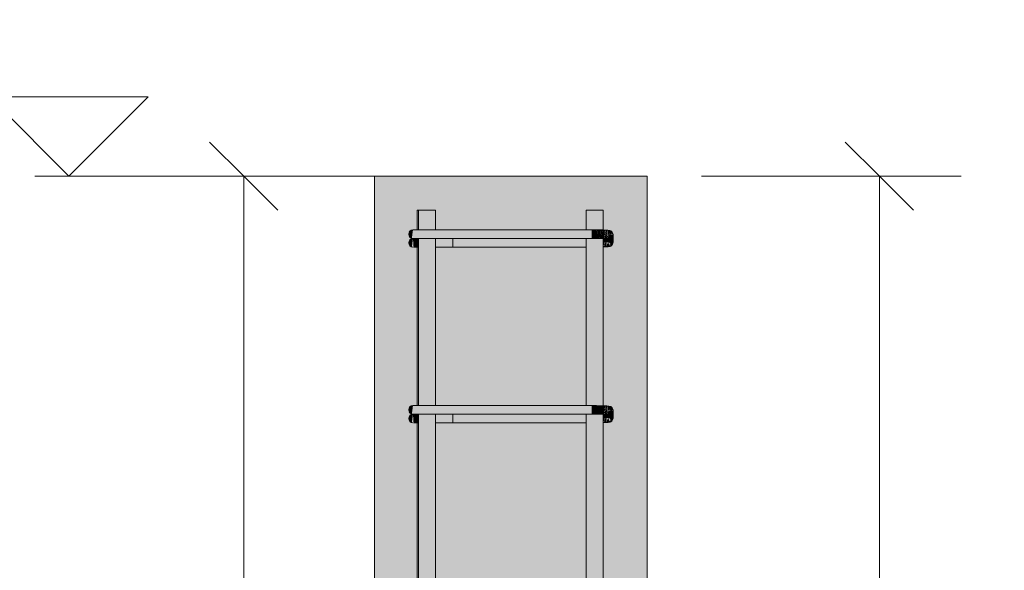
# Model space of a CAD drawing. Header units: centimetres. Extents: x -286 to 6967, y -466 to 803.
# Tile 6 of 73: x 2984 to 3056, y 91 to 131. Entities that reach past the tile are written whole.
import ezdxf

# ---------------------------------------------------------------- set-up
doc = ezdxf.new("R2010")
doc.units = ezdxf.units.CM
for name, color, linetype, lineweight in [('A-ANNO-DIMS', 7, 'Continuous', 9), ('A-ANNO-DIMS-25', 7, 'Continuous', 9), ('G-ANNO-DIMS', 7, 'Continuous', 9), ('S-COLS', 7, 'Continuous', 18), ('S-RBAR', 7, 'Continuous', 18)]:
    doc.layers.add(name, color=color, linetype=linetype, lineweight=lineweight)
doc.styles.add('Arial_4', font='arial.ttf', dxfattribs={"height": 5})
doc.dimstyles.new('0-Dss_Azul-2_0mm__Det__', dxfattribs={"dimscale": 30.48, "dimtxt": 5.101297, "dimasz": 0.164042, "dimexe": 0.19685, "dimexo": 0.131234, "dimgap": 0.04101, "dimtad": 1, "dimrnd": 0.01, "dimdsep": 46, "dimtxsty": 'Arial_4', "dimblk1": 'OBLIQUE', "dimblk2": 'OBLIQUE', "dimsah": 1, "dimcen": 0.09, "dimazin": 0, "dimtfac": 1, "dimtdec": 4, "dimtix": 1, "dimtmove": 0, "dimatfit": 3, "dimfxl": 1, "dimtvp": 1, "dimtolj": 1, "dimtzin": 0, "dimarcsym": 2})

# ---------------------------------------------------------------- blocks, each defined once
blk = doc.blocks.new('DIMBLOCK17-P1_P2_P3_P4')
at = {"layer": 'A-ANNO-DIMS-25', "color": 5, "lineweight": 35, "true_color": 0x0000ff}
for p, q in [((3000.096, 120), (2997.596, 122.5)), ((3000.096, 120), (3002.596, 117.5)), ((3000.096, -30), (2997.596, -27.5)), ((3000.096, -30), (3002.596, -32.5))]:
    blk.add_line(p, q, dxfattribs=at)
at = {"layer": 'A-ANNO-DIMS-25', "color": 5, "true_color": 0x0000ff}
for p, q in [((3000.096, 120), (2994.096, 120)), ((3000.096, 120), (3000.096, -30)), ((3000.096, 120), (3005.703, 120)), ((3000.096, -30), (2994.096, -30)), ((3000.096, -30), (3005.703, -30))]:
    blk.add_line(p, q, dxfattribs=at)
at = {"layer": 'A-ANNO-DIMS-25', "color": 0, "insert": (2992.354, 39.232), "char_height": 5, "width": 13.84414, "attachment_point": 1, "rotation": 90, "line_spacing_factor": 0.941778, "style": 'Arial_4'}
blk.add_mtext('150', dxfattribs=at)
blk = doc.blocks.new('_Oblique')
at = {"color": 0, "linetype": 'ByBlock', "lineweight": -2}
blk.add_line((-0.5, -0.5), (0.5, 0.5), dxfattribs=at)
blk = doc.blocks.new('DIMBLOCK18-P1_P2_P3_P4')
at = {"layer": 'A-ANNO-DIMS-25', "color": 5, "lineweight": 35, "true_color": 0x0000ff}
for p, q in [((3046.744, 120), (3044.244, 122.5)), ((3046.744, 120), (3049.244, 117.5)), ((3046.744, -30), (3044.244, -27.5)), ((3046.744, -30), (3049.244, -32.5))]:
    blk.add_line(p, q, dxfattribs=at)
at = {"layer": 'A-ANNO-DIMS-25', "color": 5, "true_color": 0x0000ff}
for p, q in [((3046.744, 120), (3033.703, 120)), ((3046.744, 120), (3046.744, -30)), ((3046.744, 120), (3052.744, 120)), ((3046.744, -30), (3033.703, -30)), ((3046.744, -30), (3052.744, -30))]:
    blk.add_line(p, q, dxfattribs=at)
at = {"layer": 'A-ANNO-DIMS-25', "color": 0, "char_height": 5, "attachment_point": 1, "rotation": 90, "line_spacing_factor": 0.941778, "style": 'Arial_4'}
for s, insert, width in [('12 N1 c/12', (3049.351, 28.166), 40.40227), ('150', (3039.003, 39.232), 13.84414)]:
    blk.add_mtext(s, dxfattribs=dict(at, insert=insert, width=width))
blk = doc.blocks.new('Elevações de ponto - Elevação de spot 2 - Cabeça do nível-169080-P1_P2_P3_P4')
at = {"layer": 'G-ANNO-DIMS'}
for p, q in [((150.562, 131.467), (119.436, 131.467)), ((162.028, 120), (150.562, 131.467)), ((167.846, 125.817), (156.211, 125.817)), ((162.028, 120), (167.846, 125.817))]:
    blk.add_line(p, q, dxfattribs=at)

msp = doc.modelspace()

# ---------------------------------------------------------------- hatches: boundary and pattern name
at = {"layer": 'S-COLS', "true_color": 0xf0f0f0}
h = msp.add_hatch(color=7, dxfattribs=at)
h.paths.add_polyline_path([(3009.703, -30), (3029.703, -30), (3029.703, 120), (3009.703, 120), (3009.703, -27.562)])
h.paths.add_polyline_path([(3012.518, -26.288), (3012.436, -26.907), (3012.36, -26.876), (3012.245, -26.76), (3012.203, -26.603), (3012.245, -26.445), (3012.36, -26.33), (3012.436, -26.299)])
h.paths.add_polyline_path([(3012.518, -13.404), (3012.436, -14.024), (3012.36, -13.992), (3012.245, -13.877), (3012.203, -13.719), (3012.245, -13.562), (3012.36, -13.447), (3012.436, -13.415)])
h.paths.add_polyline_path([(3012.518, -0.521), (3012.436, -1.14), (3012.36, -1.109), (3012.245, -0.994), (3012.203, -0.836), (3012.245, -0.679), (3012.36, -0.563), (3012.436, -0.532)])
h.paths.add_polyline_path([(3012.518, 12.362), (3012.436, 11.743), (3012.36, 11.775), (3012.245, 11.89), (3012.203, 12.047), (3012.245, 12.205), (3012.36, 12.32), (3012.436, 12.352)])
h.paths.add_polyline_path([(3012.518, 25.246), (3012.436, 24.626), (3012.36, 24.658), (3012.245, 24.773), (3012.203, 24.931), (3012.245, 25.088), (3012.36, 25.204), (3012.436, 25.235)])
h.paths.add_polyline_path([(3012.518, 38.129), (3012.436, 37.51), (3012.36, 37.541), (3012.245, 37.657), (3012.203, 37.814), (3012.245, 37.972), (3012.36, 38.087), (3012.436, 38.118)])
h.paths.add_polyline_path([(3012.518, 51.013), (3012.436, 50.393), (3012.36, 50.425), (3012.245, 50.54), (3012.203, 50.698), (3012.245, 50.855), (3012.36, 50.97), (3012.436, 51.002)])
h.paths.add_polyline_path([(3012.518, 63.896), (3012.436, 63.277), (3012.36, 63.308), (3012.245, 63.423), (3012.203, 63.581), (3012.245, 63.738), (3012.36, 63.854), (3012.436, 63.885)])
h.paths.add_polyline_path([(3012.518, 76.779), (3012.436, 76.16), (3012.36, 76.192), (3012.245, 76.307), (3012.203, 76.464), (3012.245, 76.622), (3012.36, 76.737), (3012.436, 76.769)])
h.paths.add_polyline_path([(3012.518, 89.663), (3012.436, 89.043), (3012.36, 89.075), (3012.245, 89.19), (3012.203, 89.348), (3012.245, 89.505), (3012.36, 89.62), (3012.436, 89.652)])
h.paths.add_polyline_path([(3012.518, 102.546), (3012.436, 101.927), (3012.36, 101.958), (3012.245, 102.074), (3012.203, 102.231), (3012.245, 102.389), (3012.36, 102.504), (3012.436, 102.535)])
h.paths.add_polyline_path([(3012.518, 115.429), (3012.436, 114.81), (3012.36, 114.842), (3012.245, 114.957), (3012.203, 115.114), (3012.245, 115.272), (3012.36, 115.387), (3012.436, 115.419)])
h.paths.add_polyline_path([(3025.933, -27.5), (3025.229, -27.5), (3025.229, -26.918), (3014.176, -26.918), (3014.176, -27.5), (3012.833, -27.5), (3012.833, -26.918), (3012.56, -26.907), (3012.518, -25.891), (3012.518, -25.658), (3012.833, -25.658), (3012.833, -14.034), (3012.56, -14.024), (3012.518, -13.008), (3012.518, -12.774), (3012.833, -12.774), (3012.833, -1.151), (3012.56, -1.14), (3012.518, -0.124), (3012.518, 0.109), (3012.833, 0.109), (3012.833, 11.732), (3012.56, 11.743), (3012.518, 12.677), (3012.518, 12.992), (3012.833, 12.992), (3012.833, 24.616), (3012.56, 24.626), (3012.518, 25.642), (3012.518, 25.876), (3012.833, 25.876), (3012.833, 37.499), (3012.56, 37.51), (3012.518, 38.526), (3012.518, 38.759), (3012.833, 38.759), (3012.833, 50.383), (3012.56, 50.393), (3012.518, 51.409), (3012.518, 51.643), (3012.833, 51.643), (3012.833, 63.266), (3012.561, 63.266), (3012.518, 64.292), (3012.518, 64.526), (3012.833, 64.526), (3012.833, 76.149), (3012.56, 76.16), (3012.518, 77.176), (3012.518, 77.409), (3012.833, 77.409), (3012.833, 89.033), (3012.56, 89.043), (3012.518, 90.059), (3012.518, 90.293), (3012.833, 90.293), (3012.833, 101.916), (3012.56, 101.927), (3012.518, 102.943), (3012.518, 103.176), (3012.833, 103.176), (3012.833, 114.799), (3012.56, 114.81), (3012.518, 115.826), (3012.518, 116.059), (3012.833, 116.059), (3012.833, 117.5), (3014.176, 117.5), (3014.176, 116.059), (3025.229, 116.059), (3025.229, 117.5), (3026.479, 117.5), (3026.479, 116.051), (3026.897, 116.016), (3027.068, 115.971), (3027.172, 115.847), (3027.203, 115.693), (3027.194, 115.074), (3027.116, 114.929), (3026.943, 114.835), (3026.479, 114.805), (3026.479, 103.167), (3026.893, 103.134), (3027.068, 103.088), (3027.172, 102.964), (3027.203, 102.746), (3027.194, 102.191), (3027.116, 102.046), (3026.943, 101.951), (3026.479, 101.922), (3026.479, 90.284), (3026.893, 90.25), (3027.068, 90.204), (3027.172, 90.081), (3027.203, 89.927), (3027.194, 89.307), (3027.116, 89.163), (3026.943, 89.068), (3026.479, 89.038), (3026.479, 77.401), (3026.897, 77.366), (3027.068, 77.321), (3027.172, 77.197), (3027.203, 77.043), (3027.194, 76.424), (3027.116, 76.279), (3026.943, 76.185), (3026.479, 76.155), (3026.479, 64.517), (3026.897, 64.483), (3027.068, 64.437), (3027.172, 64.314), (3027.203, 64.16), (3027.189, 63.527), (3027.116, 63.396), (3026.943, 63.301), (3026.479, 63.271), (3026.479, 51.634), (3026.897, 51.599), (3027.068, 51.554), (3027.172, 51.431), (3027.203, 51.276), (3027.194, 50.657), (3027.116, 50.512), (3026.943, 50.418), (3026.479, 50.388), (3026.479, 38.751), (3026.893, 38.717), (3027.068, 38.671), (3027.172, 38.547), (3027.203, 38.393), (3027.194, 37.774), (3027.116, 37.629), (3026.943, 37.534), (3026.479, 37.505), (3026.479, 25.867), (3026.893, 25.833), (3027.068, 25.787), (3027.172, 25.664), (3027.203, 25.51), (3027.194, 24.89), (3027.116, 24.746), (3026.943, 24.651), (3026.479, 24.621), (3026.479, 12.984), (3026.893, 12.95), (3027.068, 12.904), (3027.172, 12.78), (3027.203, 12.626), (3027.194, 12.007), (3027.116, 11.862), (3026.943, 11.768), (3026.479, 11.738), (3026.479, 0.1), (3026.897, 0.066), (3027.068, 0.02), (3027.172, -0.103), (3027.203, -0.257), (3027.194, -0.876), (3027.116, -1.021), (3026.943, -1.116), (3026.479, -1.145), (3026.479, -12.783), (3026.897, -12.817), (3027.068, -12.863), (3027.172, -12.986), (3027.203, -13.141), (3027.194, -13.76), (3027.116, -13.905), (3026.943, -13.999), (3026.479, -14.029), (3026.479, -25.666), (3026.897, -25.701), (3027.068, -25.746), (3027.172, -25.87), (3027.203, -26.024), (3027.194, -26.643), (3027.116, -26.788), (3026.943, -26.883), (3026.479, -26.912), (3026.479, -27.5)])
h.paths.add_polyline_path([(3012.436, -26.277), (3012.36, -26.246), (3012.245, -26.13), (3012.203, -25.973), (3012.245, -25.815), (3012.36, -25.7), (3012.518, -25.658), (3012.436, -26.276)])
h.paths.add_polyline_path([(3025.229, -25.658), (3025.229, -14.034), (3014.176, -14.034), (3014.176, -25.658), (3024.005, -25.658)])
h.paths.add_polyline_path([(3012.436, -13.394), (3012.36, -13.362), (3012.245, -13.247), (3012.203, -13.089), (3012.245, -12.932), (3012.36, -12.817), (3012.518, -12.774), (3012.436, -13.393)])
h.paths.add_polyline_path([(3021.186, -12.774), (3025.229, -12.774), (3025.229, -1.151), (3014.176, -1.151), (3014.176, -12.774), (3020.149, -12.774)])
h.paths.add_polyline_path([(3012.436, -0.51), (3012.36, -0.479), (3012.245, -0.364), (3012.203, -0.206), (3012.245, -0.049), (3012.36, 0.067), (3012.518, 0.109), (3012.436, -0.51)])
h.paths.add_polyline_path([(3017.219, 0.109), (3025.229, 0.109), (3025.229, 11.732), (3014.176, 11.732), (3014.176, 0.109), (3014.669, 0.109)])
h.paths.add_polyline_path([(3012.436, 12.373), (3012.36, 12.405), (3012.245, 12.52), (3012.203, 12.677), (3012.245, 12.835), (3012.36, 12.95), (3012.518, 12.992), (3012.436, 12.374)])
h.paths.add_polyline_path([(3014.176, 12.992), (3025.229, 12.992), (3025.229, 24.616), (3014.176, 24.616), (3014.176, 23.043)])
h.paths.add_polyline_path([(3012.436, 25.256), (3012.36, 25.288), (3012.245, 25.403), (3012.203, 25.561), (3012.245, 25.718), (3012.36, 25.834), (3012.518, 25.876), (3012.436, 25.257)])
h.paths.add_polyline_path([(3017.219, 25.876), (3025.229, 25.876), (3025.229, 37.499), (3014.176, 37.499), (3014.176, 25.876), (3014.669, 25.876)])
h.paths.add_polyline_path([(3012.436, 38.14), (3012.36, 38.171), (3012.245, 38.287), (3012.203, 38.444), (3012.245, 38.602), (3012.36, 38.717), (3012.518, 38.759), (3012.436, 38.141)])
h.paths.add_polyline_path([(3014.26, 38.759), (3025.229, 38.759), (3025.229, 50.383), (3014.176, 50.383), (3014.176, 38.759)])
h.paths.add_polyline_path([(3012.436, 51.023), (3012.36, 51.055), (3012.245, 51.17), (3012.203, 51.328), (3012.245, 51.485), (3012.36, 51.6), (3012.518, 51.643), (3012.436, 51.024)])
h.paths.add_polyline_path([(3025.229, 51.643), (3025.229, 63.266), (3014.176, 63.266), (3014.176, 51.643), (3024.005, 51.643)])
h.paths.add_polyline_path([(3012.436, 63.907), (3012.36, 63.938), (3012.245, 64.053), (3012.203, 64.211), (3012.245, 64.368), (3012.36, 64.484), (3012.518, 64.526), (3012.436, 63.907)])
h.paths.add_polyline_path([(3014.669, 64.526), (3025.229, 64.526), (3025.229, 76.149), (3014.176, 76.149), (3014.176, 64.526), (3014.26, 64.526)])
h.paths.add_polyline_path([(3012.436, 76.79), (3012.36, 76.822), (3012.245, 76.937), (3012.203, 77.094), (3012.245, 77.252), (3012.36, 77.367), (3012.518, 77.409), (3012.436, 76.791)])
h.paths.add_polyline_path([(3020.149, 77.409), (3025.229, 77.409), (3025.229, 89.033), (3014.176, 89.033), (3014.176, 77.409), (3017.219, 77.409)])
h.paths.add_polyline_path([(3012.436, 89.673), (3012.36, 89.705), (3012.245, 89.82), (3012.203, 89.978), (3012.245, 90.135), (3012.36, 90.25), (3012.518, 90.293), (3012.436, 89.674)])
h.paths.add_polyline_path([(3024.751, 90.293), (3025.229, 90.293), (3025.229, 101.916), (3014.176, 101.916), (3014.176, 90.293), (3024.005, 90.293)])
h.paths.add_polyline_path([(3012.436, 102.557), (3012.36, 102.588), (3012.245, 102.704), (3012.203, 102.861), (3012.245, 103.019), (3012.36, 103.134), (3012.518, 103.176), (3012.436, 102.558)])
h.paths.add_polyline_path([(3024.005, 103.176), (3025.229, 103.176), (3025.229, 114.799), (3014.176, 114.799), (3014.176, 103.176), (3020.149, 103.176)])
h.paths.add_polyline_path([(3012.436, 115.44), (3012.36, 115.472), (3012.245, 115.587), (3012.203, 115.744), (3012.245, 115.902), (3012.36, 116.017), (3012.518, 116.059), (3012.436, 115.441)])
at = {"layer": 'S-RBAR', "true_color": 0x400040}
h = msp.add_hatch(color=208, dxfattribs=at)
h.paths.add_polyline_path([(3012.926, -27.5), (3012.926, -26.918), (3012.833, -26.918), (3012.833, -27.5), (3012.887, -27.5)])
h.paths.add_polyline_path([(3012.833, -25.658), (3012.926, -25.658), (3012.926, -14.034), (3012.833, -14.034), (3012.833, -17.441)])
h.paths.add_polyline_path([(3012.833, -12.774), (3012.926, -12.774), (3012.926, -1.151), (3012.833, -1.151), (3012.833, -7.32)])
h.paths.add_polyline_path([(3012.833, 0.109), (3012.926, 0.109), (3012.926, 11.732), (3012.833, 11.732), (3012.833, 2.801)])
h.paths.add_polyline_path([(3012.926, 12.992), (3012.926, 24.616), (3012.833, 24.616), (3012.833, 12.992), (3012.887, 12.992)])
h.paths.add_polyline_path([(3012.887, 25.876), (3012.926, 25.876), (3012.926, 37.499), (3012.833, 37.499), (3012.833, 25.876)])
h.paths.add_polyline_path([(3012.833, 38.759), (3012.926, 38.759), (3012.926, 50.383), (3012.833, 50.383), (3012.833, 43.285)])
h.paths.add_polyline_path([(3012.887, 51.643), (3012.926, 51.643), (3012.926, 63.266), (3012.833, 63.266), (3012.833, 51.643)])
h.paths.add_polyline_path([(3012.887, 64.526), (3012.926, 64.526), (3012.926, 76.149), (3012.833, 76.149), (3012.833, 64.526)])
h.paths.add_polyline_path([(3012.926, 77.409), (3012.926, 89.033), (3012.833, 89.033), (3012.833, 77.409), (3012.887, 77.409)])
h.paths.add_polyline_path([(3012.926, 90.293), (3012.926, 101.916), (3012.833, 101.916), (3012.833, 90.293), (3012.887, 90.293)])
h.paths.add_polyline_path([(3012.926, 103.176), (3012.926, 114.799), (3012.833, 114.799), (3012.833, 103.176), (3012.887, 103.176)])
h.paths.add_polyline_path([(3012.887, 116.059), (3012.926, 116.059), (3012.926, 117.5), (3012.833, 117.5), (3012.833, 116.059)])
h = msp.add_hatch(color=208, dxfattribs=at)
h.paths.add_polyline_path([(3014.176, -27.5), (3014.176, -26.288), (3012.926, -26.288), (3012.926, -27.5), (3013.778, -27.5)])
h.paths.add_polyline_path([(3013.778, -25.658), (3014.176, -25.658), (3014.176, -13.404), (3012.926, -13.404), (3012.926, -25.658), (3013.295, -25.658)])
h.paths.add_polyline_path([(3013.778, -12.774), (3014.176, -12.774), (3014.176, -0.521), (3012.926, -0.521), (3012.926, -12.774), (3013.295, -12.774)])
h.paths.add_polyline_path([(3014.176, 0.109), (3014.176, 12.362), (3012.926, 12.362), (3012.926, 0.109), (3013.778, 0.109)])
h.paths.add_polyline_path([(3013.778, 12.992), (3014.176, 12.992), (3014.176, 25.246), (3012.926, 25.246), (3012.926, 12.992), (3013.295, 12.992)])
h.paths.add_polyline_path([(3013.295, 25.876), (3014.176, 25.876), (3014.176, 38.129), (3012.926, 38.129), (3012.926, 25.876)])
h.paths.add_polyline_path([(3012.926, 38.759), (3014.176, 38.759), (3014.176, 51.013), (3012.926, 51.013), (3012.926, 43.285)])
h.paths.add_polyline_path([(3013.778, 51.643), (3014.176, 51.643), (3014.176, 63.896), (3012.926, 63.896), (3012.926, 51.643), (3013.295, 51.643)])
h.paths.add_polyline_path([(3013.295, 64.526), (3014.176, 64.526), (3014.176, 76.779), (3012.926, 76.779), (3012.926, 64.526)])
h.paths.add_polyline_path([(3013.295, 77.409), (3014.176, 77.409), (3014.176, 89.663), (3012.926, 89.663), (3012.926, 77.409)])
h.paths.add_polyline_path([(3013.295, 90.293), (3014.176, 90.293), (3014.176, 102.546), (3012.926, 102.546), (3012.926, 90.293)])
h.paths.add_polyline_path([(3014.176, 103.176), (3014.176, 115.429), (3012.926, 115.429), (3012.926, 103.176), (3013.778, 103.176)])
h.paths.add_polyline_path([(3013.295, 116.059), (3014.176, 116.059), (3014.176, 117.5), (3012.926, 117.5), (3012.926, 116.059)])
h = msp.add_hatch(color=208, dxfattribs=at)
h.paths.add_polyline_path([(3026.42, -27.5), (3026.479, -27.5), (3026.479, -26.297), (3025.229, -26.288), (3025.229, -27.5), (3025.933, -27.5)])
h.paths.add_polyline_path([(3026.479, -25.666), (3026.479, -13.413), (3025.229, -13.405), (3025.229, -25.658), (3026.434, -25.665)])
h.paths.add_polyline_path([(3026.479, -12.783), (3026.479, -0.53), (3025.229, -0.521), (3025.229, -12.774), (3026.434, -12.782)])
h.paths.add_polyline_path([(3026.479, 0.1), (3026.479, 12.354), (3025.229, 12.362), (3025.229, 0.109), (3026.434, 0.102)])
h.paths.add_polyline_path([(3026.479, 12.984), (3026.479, 25.237), (3025.229, 25.245), (3025.229, 12.992), (3026.434, 12.985)])
h.paths.add_polyline_path([(3026.479, 25.867), (3026.479, 38.12), (3025.229, 38.129), (3025.229, 25.876), (3026.434, 25.868)])
h.paths.add_polyline_path([(3026.479, 38.751), (3026.479, 51.004), (3025.229, 51.012), (3025.229, 38.759), (3026.434, 38.752)])
h.paths.add_polyline_path([(3026.479, 51.634), (3026.479, 63.887), (3025.229, 63.896), (3025.229, 51.643), (3026.434, 51.635)])
h.paths.add_polyline_path([(3026.479, 64.517), (3026.479, 76.77), (3025.229, 76.779), (3025.229, 64.526), (3026.434, 64.518)])
h.paths.add_polyline_path([(3026.479, 77.401), (3026.479, 89.654), (3025.229, 89.662), (3025.229, 77.409), (3026.434, 77.402)])
h.paths.add_polyline_path([(3026.479, 90.284), (3026.479, 102.537), (3025.229, 102.546), (3025.229, 90.293), (3026.434, 90.285)])
h.paths.add_polyline_path([(3026.479, 103.167), (3026.479, 115.421), (3025.229, 115.429), (3025.229, 103.176), (3026.434, 103.169)])
h.paths.add_polyline_path([(3026.479, 116.051), (3026.479, 117.5), (3025.229, 117.5), (3025.229, 116.059), (3026.434, 116.052)])
at = {"layer": 'S-RBAR', "true_color": 0x00ff00}
for points in [[(3012.436, 115.44), (3012.518, 116.059), (3012.36, 116.017), (3012.245, 115.902), (3012.203, 115.744), (3012.245, 115.587), (3012.36, 115.472)], [(3012.614, 115.429), (3013.778, 115.429), (3013.778, 116.059), (3012.518, 116.059), (3012.518, 115.429)], [(3013.778, 115.429), (3025.628, 115.429), (3025.628, 116.059), (3013.778, 116.059)], [(3025.811, 115.429), (3025.628, 116.059), (3025.628, 115.429)], [(3025.811, 115.429), (3025.811, 116.059), (3025.628, 116.059)], [(3025.991, 115.428), (3025.814, 116.059), (3025.811, 115.429), (3025.933, 115.428)], [(3025.991, 115.428), (3025.996, 116.058), (3025.814, 116.059), (3025.933, 115.633)], [(3026.217, 115.426), (3025.996, 116.03), (3025.991, 115.428)], [(3026.217, 115.426), (3026.226, 116.056), (3026.006, 116.03)], [(3026.42, 115.422), (3026.226, 116.03), (3026.217, 115.426), (3026.415, 115.422)], [(3026.42, 115.422), (3026.434, 116.052), (3026.234, 116.03), (3026.415, 115.438)], [(3026.592, 115.418), (3026.433, 116.03), (3026.42, 115.422)], [(3026.592, 115.418), (3026.523, 116.05), (3026.439, 116.03)], [(3026.724, 115.413), (3026.525, 116.03), (3026.612, 115.417), (3026.683, 115.414)], [(3026.724, 115.413), (3026.592, 116.048), (3026.529, 116.03), (3026.722, 115.418)], [(3027.203, 115.147), (3027.202, 115.712), (3026.875, 115.693), (3026.82, 115.53), (3026.78, 115.409), (3026.573, 115.397), (3026.573, 115.147)], [(3026.807, 115.407), (3026.615, 116.03), (3026.724, 115.413)], [(3026.807, 115.407), (3026.683, 116.045), (3026.617, 116.03), (3026.805, 115.413)], [(3026.823, 115.406), (3026.754, 116.042), (3026.686, 116.03), (3026.821, 115.413)], [(3026.815, 115.481), (3026.807, 116.033), (3026.755, 116.03), (3026.809, 115.535)], [(3026.815, 115.499), (3026.893, 116.017), (3026.824, 116.029), (3026.816, 115.538)], [(3026.824, 115.558), (3026.963, 116.005), (3026.893, 116.017)], [(3026.852, 115.65), (3027.033, 115.992), (3026.963, 116.005), (3026.893, 115.781)], [(3026.883, 115.708), (3027.068, 115.971), (3027.033, 115.992), (3026.893, 115.727)], [(3026.885, 115.711), (3027.144, 115.895), (3027.068, 115.971), (3026.893, 115.723)], [(3026.886, 115.712), (3027.172, 115.847), (3027.144, 115.895), (3026.893, 115.717)], [(3026.887, 115.712), (3027.202, 115.731), (3027.172, 115.847), (3026.893, 115.715)], [(3012.436, 114.81), (3012.518, 115.429), (3012.36, 115.387), (3012.245, 115.272), (3012.203, 115.114), (3012.245, 114.957), (3012.36, 114.842)], [(3012.561, 114.799), (3012.887, 114.799), (3012.887, 115.429), (3012.518, 115.429), (3012.56, 114.81)], [(3025.229, 114.799), (3025.229, 115.429), (3015.437, 115.429), (3015.437, 114.799), (3024.005, 114.799)], [(3026.479, 114.808), (3026.527, 114.809), (3026.499, 115.397), (3026.479, 115.326)], [(3026.527, 114.809), (3026.573, 115.147), (3026.573, 115.418), (3026.511, 115.397), (3026.518, 115.147)], [(3026.527, 114.809), (3026.631, 114.816), (3026.631, 115.147), (3026.599, 115.147), (3026.573, 115.023)], [(3026.631, 114.816), (3026.735, 114.822), (3026.735, 115.147), (3026.705, 115.147), (3026.656, 114.929)], [(3026.631, 114.816), (3026.705, 115.147), (3026.648, 115.147), (3026.637, 114.929)], [(3026.735, 114.822), (3026.838, 114.847), (3026.802, 115.147), (3026.777, 115.147), (3026.739, 114.858)], [(3026.839, 114.828), (3026.94, 114.847), (3026.871, 115.147), (3026.829, 115.147), (3026.839, 114.835)], [(3027.116, 114.929), (3027.172, 115.012), (3026.886, 115.147), (3027.029, 115.012)], [(3027.194, 115.074), (3027.203, 115.147), (3026.887, 115.147)], [(3027.172, 115.012), (3027.194, 115.074), (3026.887, 115.147), (3027.04, 115.074)], [(3026.943, 114.835), (3026.982, 114.867), (3026.902, 115.012), (3026.94, 114.847)], [(3027.033, 114.867), (3027.116, 114.929), (3026.924, 115.074), (3027, 114.929)], [(3026.988, 114.847), (3027.033, 114.867), (3026.931, 115.012), (3026.982, 114.867)], [(3012.436, 102.557), (3012.518, 103.176), (3012.36, 103.134), (3012.245, 103.019), (3012.203, 102.861), (3012.245, 102.704), (3012.36, 102.588)], [(3012.614, 102.546), (3013.778, 102.546), (3013.778, 103.176), (3012.518, 103.176), (3012.518, 102.546)], [(3013.778, 102.546), (3025.628, 102.546), (3025.628, 103.176), (3013.778, 103.176)], [(3025.811, 102.546), (3025.628, 103.176), (3025.628, 102.546)], [(3025.811, 102.546), (3025.811, 103.176), (3025.628, 103.176)], [(3025.991, 102.545), (3025.814, 103.176), (3025.811, 102.546), (3025.933, 102.545)], [(3025.991, 102.545), (3025.996, 103.175), (3025.814, 103.176), (3025.934, 102.746)], [(3026.217, 102.542), (3025.996, 103.175), (3025.991, 102.545)], [(3026.217, 102.542), (3026.226, 103.172), (3025.996, 103.175), (3026.146, 102.746)], [(3026.42, 102.539), (3026.226, 103.172), (3026.217, 102.542), (3026.415, 102.539)], [(3026.42, 102.539), (3026.434, 103.169), (3026.226, 103.172), (3026.415, 102.555)], [(3026.592, 102.534), (3026.434, 103.169), (3026.42, 102.539)], [(3026.592, 102.534), (3026.523, 103.166), (3026.434, 103.169), (3026.539, 102.746)], [(3026.724, 102.529), (3026.523, 103.166), (3026.612, 102.534), (3026.683, 102.531)], [(3026.724, 102.529), (3026.592, 103.165), (3026.523, 103.166), (3026.655, 102.746)], [(3027.203, 102.264), (3027.202, 102.829), (3026.875, 102.81), (3026.82, 102.646), (3026.78, 102.526), (3026.573, 102.524), (3026.573, 102.264), (3026.897, 102.264)], [(3026.807, 102.524), (3026.612, 103.164), (3026.724, 102.529)], [(3026.807, 102.524), (3026.683, 103.161), (3026.612, 103.164), (3026.739, 102.746)], [(3026.823, 102.523), (3026.754, 103.159), (3026.683, 103.161), (3026.822, 102.524)], [(3026.815, 102.597), (3026.807, 103.149), (3026.754, 103.159), (3026.809, 102.652)], [(3026.815, 102.616), (3026.893, 103.134), (3026.824, 103.146), (3026.816, 102.654)], [(3026.824, 102.674), (3026.963, 103.121), (3026.893, 103.134), (3026.835, 102.746)], [(3026.852, 102.766), (3027.033, 103.109), (3026.963, 103.121), (3026.893, 102.898)], [(3026.883, 102.825), (3027.068, 103.088), (3027.033, 103.109), (3026.893, 102.844)], [(3026.885, 102.828), (3027.144, 103.012), (3027.068, 103.088), (3026.893, 102.839)], [(3026.886, 102.828), (3027.172, 102.964), (3027.144, 103.012), (3026.893, 102.833)], [(3026.887, 102.829), (3027.202, 102.847), (3027.172, 102.964), (3026.893, 102.832)], [(3012.436, 101.927), (3012.518, 102.546), (3012.36, 102.504), (3012.245, 102.389), (3012.203, 102.231), (3012.245, 102.074), (3012.36, 101.958)], [(3012.561, 101.916), (3012.887, 101.916), (3012.887, 102.546), (3012.518, 102.546), (3012.56, 101.927)], [(3025.229, 101.916), (3025.229, 102.546), (3015.437, 102.546), (3015.437, 101.916), (3024.005, 101.916)], [(3026.479, 101.925), (3026.527, 101.926), (3026.504, 102.534), (3026.479, 102.43), (3026.479, 102.113)], [(3026.527, 101.926), (3026.573, 102.264), (3026.573, 102.535), (3026.511, 102.529), (3026.522, 102.113)], [(3026.527, 101.926), (3026.631, 101.932), (3026.631, 102.264), (3026.599, 102.264), (3026.528, 101.932)], [(3026.631, 101.932), (3026.735, 101.939), (3026.735, 102.264), (3026.705, 102.264), (3026.632, 101.939)], [(3026.631, 101.932), (3026.705, 102.264), (3026.648, 102.264), (3026.64, 102.113)], [(3026.735, 101.939), (3026.839, 101.945), (3026.802, 102.264), (3026.777, 102.264), (3026.758, 102.113)], [(3026.839, 101.945), (3026.94, 101.964), (3026.871, 102.264), (3026.829, 102.264), (3026.834, 102.113)], [(3027.194, 102.191), (3027.203, 102.264), (3026.897, 102.261)], [(3027.172, 102.128), (3027.194, 102.191), (3026.897, 102.259), (3027.04, 102.191)], [(3027.116, 102.046), (3027.172, 102.128), (3026.897, 102.253), (3027.029, 102.128)], [(3026.943, 101.951), (3026.982, 101.983), (3026.902, 102.128), (3026.94, 101.964)], [(3027.033, 101.983), (3027.116, 102.046), (3026.924, 102.191), (3027, 102.046)], [(3026.988, 101.964), (3027.033, 101.983), (3026.931, 102.128), (3026.982, 101.983)]]:
    msp.add_hatch(color=3, dxfattribs=at).paths.add_polyline_path(points)
h = msp.add_hatch(color=3, dxfattribs=at)
h.paths.add_polyline_path([(3012.887, 114.799), (3012.926, 114.799), (3012.926, 115.429), (3012.887, 115.429)])
h.paths.add_polyline_path([(3015.437, 114.799), (3015.437, 115.429), (3014.176, 115.429), (3014.176, 114.799)])
h = msp.add_hatch(color=3, dxfattribs=at)
h.paths.add_polyline_path([(3012.887, 101.916), (3012.926, 101.916), (3012.926, 102.546), (3012.887, 102.546)])
h.paths.add_polyline_path([(3015.437, 101.916), (3015.437, 102.546), (3014.176, 102.546), (3014.176, 101.916)])

# ---------------------------------------------------------------- linework, layer by layer
at = {"layer": 'G-ANNO-DIMS', "lineweight": 18}
for p, q in [((2984.769, 120), (2987.276, 120)), ((3009.703, 120), (2984.769, 120))]:
    msp.add_line(p, q, dxfattribs=at)
at = {"layer": 'S-COLS'}
for p, q in [((3009.703, 120), (3009.703, 0)), ((3029.703, 120), (3009.703, 120)), ((3029.703, 120), (3029.703, 0))]:
    msp.add_line(p, q, dxfattribs=at)
at = {"layer": 'S-RBAR', "color": 208, "true_color": 0x400040}
for p, q in [((3012.926, 117.5), (3012.833, 117.5)), ((3012.833, 116.059), (3012.833, 117.5)), ((3014.176, 117.5), (3012.926, 117.5)), ((3012.926, 116.059), (3012.926, 117.5)), ((3014.176, 116.059), (3014.176, 117.5)), ((3026.479, 117.5), (3025.229, 117.5)), ((3025.229, 116.059), (3025.229, 117.5)), ((3026.479, 116.051), (3026.479, 117.5)), ((3012.926, 103.176), (3012.926, 115.429)), ((3014.176, 103.176), (3014.176, 115.429)), ((3025.229, 103.176), (3025.229, 115.429)), ((3026.479, 103.167), (3026.479, 115.397)), ((3012.833, 103.176), (3012.833, 114.799)), ((3012.833, 90.293), (3012.833, 101.916)), ((3012.926, 90.293), (3012.926, 102.546)), ((3014.176, 90.293), (3014.176, 102.546)), ((3025.229, 90.293), (3025.229, 102.546)), ((3026.479, 90.284), (3026.479, 102.537))]:
    msp.add_line(p, q, dxfattribs=at)
at = {"layer": 'S-RBAR', "color": 3, "true_color": 0x00ff00}
for p, q in [((3013.778, 116.059), (3012.518, 116.059)), ((3013.778, 116.059), (3025.628, 116.059)), ((3025.628, 116.059), (3025.814, 116.059)), ((3025.814, 116.059), (3025.996, 116.058)), ((3025.996, 116.058), (3026.226, 116.056)), ((3026.226, 116.056), (3026.434, 116.052)), ((3026.434, 116.052), (3026.523, 116.05)), ((3026.523, 116.05), (3026.612, 116.047)), ((3026.612, 116.047), (3026.683, 116.045)), ((3026.683, 116.045), (3026.754, 116.042)), ((3026.754, 116.042), (3026.824, 116.029)), ((3026.824, 116.029), (3026.893, 116.017)), ((3026.893, 116.017), (3026.963, 116.005)), ((3026.963, 116.005), (3027.033, 115.992)), ((3027.033, 115.992), (3027.068, 115.971)), ((3027.068, 115.971), (3027.144, 115.895)), ((3027.144, 115.895), (3027.172, 115.847)), ((3027.172, 115.847), (3027.202, 115.731)), ((3027.202, 115.731), (3027.203, 115.712)), ((3027.203, 115.712), (3027.203, 115.147)), ((3013.778, 115.429), (3012.518, 115.429)), ((3013.778, 115.429), (3025.628, 115.429)), ((3015.437, 114.799), (3015.437, 115.429)), ((3025.628, 115.429), (3025.811, 115.429)), ((3025.811, 115.429), (3025.991, 115.428)), ((3025.991, 115.428), (3026.217, 115.426)), ((3026.217, 115.426), (3026.42, 115.422)), ((3026.42, 115.422), (3026.592, 115.418)), ((3026.573, 115.397), (3026.573, 115.147)), ((3026.592, 115.418), (3026.724, 115.413)), ((3026.724, 115.413), (3026.807, 115.407)), ((3026.807, 115.407), (3026.823, 115.406)), ((3027.116, 114.929), (3027.033, 114.867)), ((3027.172, 115.012), (3027.116, 114.929)), ((3027.194, 115.074), (3027.172, 115.012)), ((3027.203, 115.147), (3027.194, 115.074)), ((3012.887, 114.799), (3012.561, 114.799)), ((3012.887, 114.799), (3012.926, 114.799)), ((3014.176, 114.799), (3015.437, 114.799)), ((3025.229, 114.799), (3015.437, 114.799)), ((3026.527, 114.809), (3026.479, 114.808)), ((3026.631, 114.816), (3026.527, 114.809)), ((3026.735, 114.822), (3026.631, 114.816)), ((3026.839, 114.828), (3026.735, 114.822)), ((3026.943, 114.835), (3026.839, 114.828)), ((3026.988, 114.847), (3026.943, 114.835)), ((3027.033, 114.867), (3026.988, 114.847)), ((3013.778, 103.176), (3012.518, 103.176)), ((3013.778, 103.176), (3025.628, 103.176)), ((3025.628, 103.176), (3025.814, 103.176)), ((3025.814, 103.176), (3025.996, 103.175)), ((3025.996, 103.175), (3026.226, 103.172)), ((3026.226, 103.172), (3026.434, 103.169)), ((3026.434, 103.169), (3026.523, 103.166)), ((3026.523, 103.166), (3026.612, 103.164)), ((3026.612, 103.164), (3026.683, 103.161)), ((3026.683, 103.161), (3026.754, 103.159)), ((3026.754, 103.159), (3026.824, 103.146)), ((3026.824, 103.146), (3026.893, 103.134)), ((3026.893, 103.134), (3026.963, 103.121)), ((3026.963, 103.121), (3027.033, 103.109)), ((3027.033, 103.109), (3027.068, 103.088)), ((3027.068, 103.088), (3027.144, 103.012)), ((3027.144, 103.012), (3027.172, 102.964)), ((3027.172, 102.964), (3027.202, 102.847)), ((3027.202, 102.847), (3027.203, 102.829)), ((3027.203, 102.829), (3027.203, 102.264)), ((3013.778, 102.546), (3012.518, 102.546)), ((3012.887, 101.916), (3012.561, 101.916)), ((3012.887, 101.916), (3012.926, 101.916)), ((3013.778, 102.546), (3025.628, 102.546)), ((3014.176, 101.916), (3015.437, 101.916)), ((3015.437, 101.916), (3015.437, 102.546)), ((3025.229, 101.916), (3015.437, 101.916)), ((3025.628, 102.546), (3025.811, 102.546)), ((3025.811, 102.546), (3025.991, 102.545)), ((3025.991, 102.545), (3026.217, 102.542)), ((3026.217, 102.542), (3026.42, 102.539)), ((3026.42, 102.539), (3026.592, 102.534)), ((3026.527, 101.926), (3026.479, 101.925)), ((3026.631, 101.932), (3026.527, 101.926)), ((3026.573, 102.535), (3026.573, 102.264)), ((3026.592, 102.534), (3026.724, 102.529)), ((3026.735, 101.939), (3026.631, 101.932)), ((3026.724, 102.529), (3026.807, 102.524)), ((3026.839, 101.945), (3026.735, 101.939)), ((3026.807, 102.524), (3026.823, 102.523)), ((3026.943, 101.951), (3026.839, 101.945)), ((3026.988, 101.964), (3026.943, 101.951)), ((3027.033, 101.983), (3026.988, 101.964)), ((3027.116, 102.046), (3027.033, 101.983)), ((3027.172, 102.128), (3027.116, 102.046)), ((3027.194, 102.191), (3027.172, 102.128)), ((3027.203, 102.264), (3027.194, 102.191))]:
    msp.add_line(p, q, dxfattribs=at)
for centre, start, end in [((3012.518, 115.744), 90, 270), ((3012.518, 115.744), 120, 150), ((3012.518, 115.114), 90, 270), ((3012.518, 115.744), 210, 240), ((3012.518, 115.744), 255.017, 270), ((3012.518, 102.861), 90, 270), ((3012.518, 102.861), 120, 150), ((3012.518, 102.861), 210, 240), ((3012.518, 102.231), 90, 270), ((3012.518, 102.861), 255.017, 270)]:
    msp.add_arc(centre, 0.315, start, end, dxfattribs=at)

# ---------------------------------------------------------------- block references
at = {"layer": 'G-ANNO-DIMS'}
msp.add_blockref('Elevações de ponto - Elevação de spot 2 - Cabeça do nível-169080-P1_P2_P3_P4', (2825.247, 0), dxfattribs=at)

# ---------------------------------------------------------------- dimensions: what is measured, and where the dimension line sits
at = {"layer": 'A-ANNO-DIMS', "color": 5, "true_color": 0x0000ff}
dim = msp.add_linear_dim(base=(3000.096, -30), p1=(3009.703, 120), p2=(3009.703, -30), angle=90, dimstyle='0-Dss_Azul-2_0mm__Det__', override={"dimpost": '<>', "dimfxl": 150}, dxfattribs=at)
dim.commit()
dim.dimension.update_dxf_attribs({"geometry": 'DIMBLOCK17-P1_P2_P3_P4', "text_midpoint": (2996.293, 45)})
dim = msp.add_linear_dim(base=(3046.744, -30), p1=(3029.703, 120), p2=(3029.703, -30), angle=90, text='<>\\X12 N1 c/12', dimstyle='0-Dss_Azul-2_0mm__Det__', override={"dimpost": '<>', "dimfxl": 150}, dxfattribs=at)
dim.commit()
dim.dimension.update_dxf_attribs({"geometry": 'DIMBLOCK18-P1_P2_P3_P4', "text_midpoint": (3046.744, 45)})

doc.saveas('drawing.dxf')
